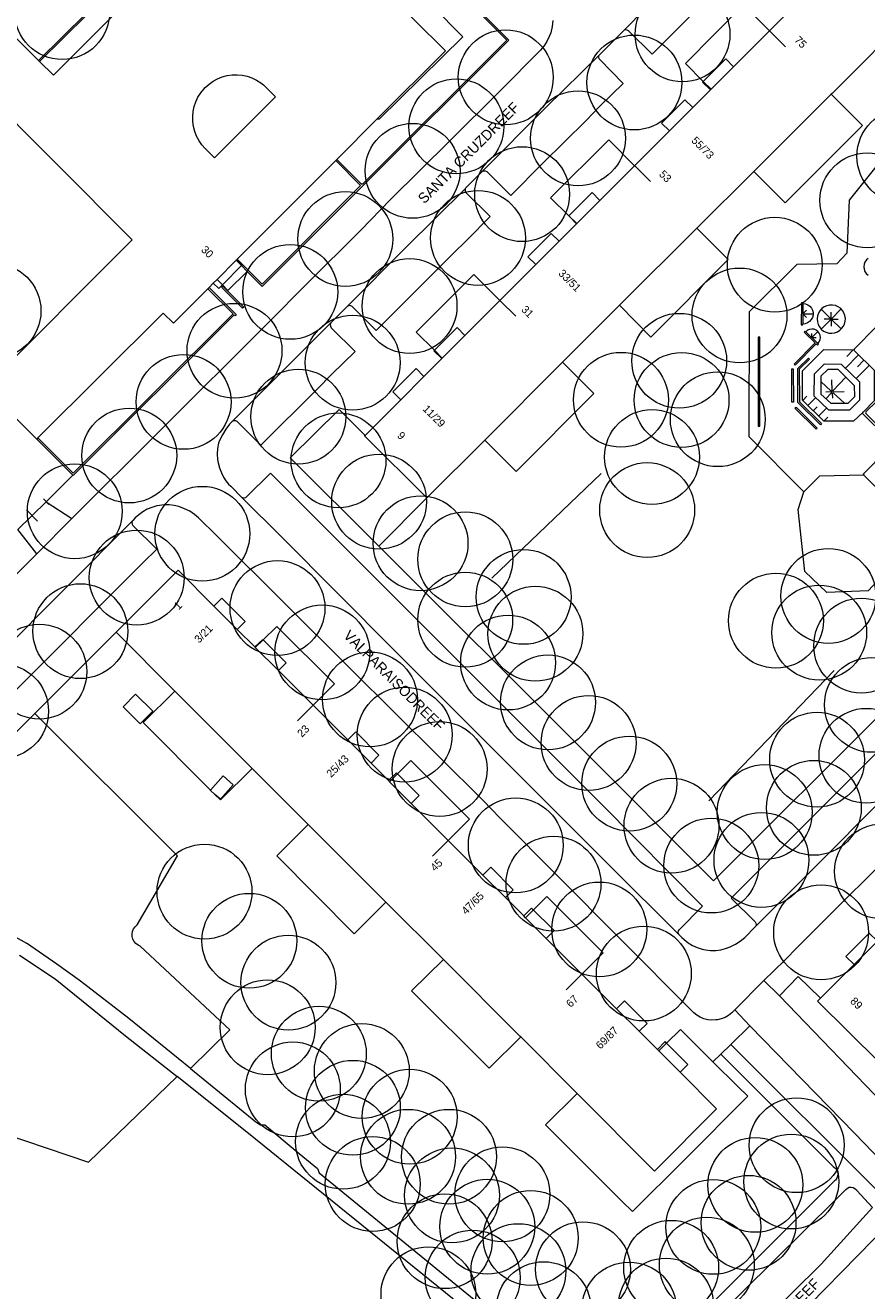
# Model space of a CAD drawing. Header units: metres. Extents: x 134994 to 136506, y 457393 to 459006.
# Tile 108 of 171: x 135216 to 135329, y 458621 to 458792. Entities that reach past the tile are written whole.
import ezdxf
from ezdxf.enums import TextEntityAlignment as Align

# ---------------------------------------------------------------- set-up
doc = ezdxf.new("R2010")
doc.units = ezdxf.units.M
for name, color, linetype, lineweight in [('B-WE-GR-BOOM-S', 250, 'Continuous', 13), ('B-WE-KG_BEBOUWING', 251, 'Continuous', 20), ('B-WE-KG_BEBOUWING TUSSENMUUR', 251, 'Continuous', 5), ('B-WE-KG_HUISNR', 251, 'Continuous', 5), ('B-WE-KG_ONDERGROND_REST', 251, 'Continuous', 5), ('B-WE-KG_STRAATNAAM', 251, 'Continuous', 5)]:
    doc.layers.add(name, color=color, linetype=linetype, lineweight=lineweight)
doc.styles.add('Styledgn000', font='dgn000.shx')

# ---------------------------------------------------------------- blocks, each defined once
blk = doc.blocks.new('SGR-BOOM_02')
blk.add_circle((0, 0), 6.4)

msp = doc.modelspace()

# ---------------------------------------------------------------- linework, layer by layer
at = {"layer": 'B-WE-KG_BEBOUWING', "flags": 128}
for points in [[(135311.13, 458786.52), (135315.96, 458791.35), (135320.61, 458796), (135323.75, 458799.15), (135326.11, 458801.5)], [(135208.68, 458796), (135217.35, 458787.36), (135217.49, 458787.21), (135219.34, 458785.36), (135232.87, 458798.93)], [(135263.87, 458796.99), (135272.23, 458788.65), (135263, 458779.43), (135257.67, 458774.11), (135257.68, 458774.1), (135257.57, 458773.99), (135257.43, 458773.85), (135244.15, 458760.54), (135244.08, 458760.47)], [(135332.03, 458790.55), (135328.01, 458786.52), (135324.4, 458782.92), (135324.3, 458782.82), (135313.83, 458772.38), (135306.14, 458764.72), (135295.73, 458754.34), (135288.03, 458746.66), (135277.54, 458736.15), (135269.74, 458728.33), (135261.33, 458736.72), (135261.39, 458736.78), (135266.2, 458741.59), (135269.34, 458744.73), (135271.74, 458747.14), (135270.67, 458748.18), (135270.75, 458748.26), (135273.81, 458751.32), (135274.87, 458750.26), (135279.6, 458754.99), (135284.42, 458759.82), (135287.57, 458762.96), (135289.94, 458765.33), (135288.87, 458766.39), (135288.89, 458766.4), (135290.46, 458767.97), (135292.02, 458769.53), (135293.08, 458768.47), (135289.96, 458765.35), (135289.94, 458765.33)], [(135293.08, 458768.47), (135297.77, 458773.16), (135302.47, 458777.86), (135305.62, 458781.01), (135308.02, 458783.41), (135306.93, 458784.44), (135307.03, 458784.54), (135308.19, 458785.71), (135310.07, 458787.59), (135311.13, 458786.52), (135308.09, 458783.48), (135308.02, 458783.41)], [(135210.09, 458743.3), (135229.96, 458763.15), (135209.37, 458783.79)], [(135240.92, 458757.31), (135241.65, 458756.59), (135242.14, 458757.08), (135244.73, 458759.68), (135244.82, 458759.76), (135244.08, 458760.47), (135244.01, 458760.4), (135241.42, 458757.8), (135240.92, 458757.31), (135240.35, 458756.73), (135240.19, 458756.57), (135235.53, 458751.9), (135234.17, 458753.26), (135217.25, 458736.44), (135217.14, 458736.32), (135217.1, 458736.28), (135214.43, 458738.95)], [(135271.74, 458747.14), (135271.82, 458747.21), (135274.87, 458750.26)], [(135303.89, 458650.86), (135304.95, 458651.92), (135302.09, 458654.79), (135301.9, 458654.98), (135300.84, 458653.92), (135301.02, 458653.73), (135303.89, 458650.86), (135308.82, 458645.93), (135300.46, 458637.52), (135290.01, 458647.99), (135282.4, 458655.62), (135282.3, 458655.73), (135271.97, 458666.05), (135264.21, 458673.82), (135253.74, 458684.28), (135246.17, 458691.85), (135246.02, 458691.99), (135235.73, 458702.28), (135227.8, 458710.21), (135236.16, 458718.59), (135240.99, 458713.75), (135244.14, 458710.61), (135246.52, 458708.23), (135247.61, 458709.26), (135247.66, 458709.21), (135250.76, 458706.11), (135249.7, 458705.05), (135246.59, 458708.16), (135246.52, 458708.23)], [(135264.54, 458690.21), (135264.71, 458690.04), (135267.62, 458687.13), (135268.68, 458688.19), (135265.77, 458691.1), (135265.64, 458691.23), (135264.54, 458690.21), (135262.2, 458692.55), (135259.05, 458695.7), (135254.39, 458700.36), (135249.7, 458705.05)], [(135228.74, 458700.14), (135230.42, 458701.85), (135232.74, 458699.58), (135231.06, 458697.87), (135228.74, 458700.14)], [(135259.05, 458695.7), (135260.13, 458696.78), (135263.27, 458693.63), (135262.2, 458692.55)], [(135267.62, 458687.13), (135272.62, 458682.13), (135277.3, 458677.45), (135280.34, 458674.41), (135282.8, 458671.95), (135283.87, 458673.01), (135286.91, 458669.96), (135285.85, 458668.9), (135290.66, 458664.09), (135295.32, 458659.43), (135298.38, 458656.38), (135300.84, 458653.92)], [(135285.85, 458668.9), (135283.06, 458671.69), (135282.8, 458671.95)], [(135330.83, 458652.11), (135322.44, 458660.45), (135322.86, 458660.87), (135327.37, 458665.39), (135330.52, 458668.53)]]:
    msp.add_lwpolyline(points, dxfattribs=at)
for points in [[(135249.33, 458782.45), (135241.09, 458774.21), (135239.84, 458775.47), (135239.39, 458775.98), (135239, 458776.54), (135238.67, 458777.14), (135238.42, 458777.78), (135238.25, 458778.44), (135238.15, 458779.11), (135238.14, 458779.79), (135238.2, 458780.47), (135238.34, 458781.14), (135238.56, 458781.79), (135238.85, 458782.4), (135239.22, 458782.98), (135239.65, 458783.51), (135239.83, 458783.71), (135240.34, 458784.16), (135240.9, 458784.55), (135241.5, 458784.88), (135242.13, 458785.13), (135242.79, 458785.31), (135243.47, 458785.41), (135244.15, 458785.43), (135244.83, 458785.37), (135245.5, 458785.23), (135246.14, 458785.01), (135246.76, 458784.72), (135247.34, 458784.36), (135247.69, 458784.09)], [(135240.54, 458688.93), (135242.23, 458690.84), (135243.6, 458689.63), (135241.87, 458687.68), (135241.12, 458688.34), (135240.51, 458688.89)]]:
    msp.add_lwpolyline(points, close=True, dxfattribs=at)
at = {"layer": 'B-WE-KG_BEBOUWING'}
for points in [[(135302.47, 458777.86), (135301.41, 458778.92), (135304.56, 458782.07), (135305.62, 458781.01)], [(135284.42, 458759.82), (135283.36, 458760.88), (135286.51, 458764.02), (135287.57, 458762.96)], [(135266.2, 458741.59), (135265.14, 458742.65), (135268.28, 458745.79), (135269.34, 458744.73)], [(135240.99, 458713.75), (135242.05, 458714.82), (135245.2, 458711.67), (135244.14, 458710.61)], [(135280.34, 458674.41), (135281.4, 458675.47), (135278.36, 458678.52), (135277.3, 458677.45)], [(135327.37, 458665.39), (135326.28, 458666.48), (135329.42, 458669.63), (135330.52, 458668.53)], [(135298.38, 458656.38), (135299.44, 458657.44), (135296.38, 458660.49), (135295.32, 458659.43)]]:
    msp.add_lwpolyline(points, dxfattribs=at)
at = {"layer": 'B-WE-KG_BEBOUWING TUSSENMUUR'}
for p, q in [((135315.99, 458791.31), (135318.12, 458789.19)), ((135297.78, 458773.15), (135299.91, 458771.03)), ((135279.6, 458754.99), (135281.72, 458752.87)), ((135254.4, 458700.38), (135252.28, 458698.25)), ((135272.63, 458682.14), (135270.51, 458680.02)), ((135290.46, 458663.89), (135288.55, 458661.98)), ((135290.67, 458664.1), (135290.46, 458663.89))]:
    msp.add_line(p, q, dxfattribs=at)
at = {"layer": 'B-WE-KG_ONDERGROND_REST'}
for p, q in [((135296.29, 458791.42), (135293.02, 458788.14)), ((135320.48, 458754.58), (135320.46, 458751.79)), ((135256.76, 458751.97), (135258.99, 458754.16)), ((135320.47, 458753.18), (135320.96, 458753.66)), ((135320.47, 458753.18), (135321.85, 458753.17)), ((135320.47, 458753.18), (135320.95, 458752.69)), ((135324.29, 458752.47), (135322.95, 458753.8)), ((135324.29, 458752.47), (135325.63, 458753.83)), ((135324.29, 458752.47), (135324.29, 458753.42)), ((135324.29, 458752.47), (135322.95, 458751.11)), ((135324.29, 458752.47), (135323.34, 458752.46)), ((135324.29, 458752.47), (135325.64, 458751.14)), ((135324.29, 458752.47), (135324.3, 458751.52)), ((135324.29, 458752.47), (135325.25, 458752.47)), ((135320.87, 458750.77), (135322.48, 458749.19)), ((135321.68, 458749.97), (135322.48, 458750.78)), ((135321.68, 458749.97), (135321.68, 458750.54)), ((135321.68, 458749.97), (135322.25, 458749.98)), ((135327.99, 458747.63), (135326.22, 458745.85)), ((135327.27, 458748.32), (135326.4, 458747.44)), ((135329.41, 458746.22), (135327.64, 458744.44)), ((135328.7, 458746.92), (135327.82, 458746.03)), ((135324.3, 458742.76), (135322.9, 458744.06)), ((135324.42, 458742.81), (135324.36, 458744.25)), ((135326.26, 458744.63), (135324.53, 458742.77)), ((135324.26, 458742.64), (135323.57, 458742.61)), ((135324.31, 458742.53), (135323.57, 458741.72)), ((135324.43, 458742.49), (135324.46, 458741.8)), ((135324.54, 458742.54), (135326.07, 458741.13)), ((135324.59, 458742.66), (135326.02, 458742.71)), ((135320.45, 458741.5), (135320.98, 458742.05)), ((135321.15, 458740.8), (135322.23, 458741.88)), ((135321.86, 458740.09), (135322.4, 458740.64)), ((135322.57, 458739.39), (135323.65, 458740.47)), ((135323.28, 458738.68), (135323.82, 458739.22)), ((135217.1, 458736.28), (135221.97, 458731.4)), ((135278.48, 458717.53), (135293.23, 458731.62)), ((135214.56, 458724.1), (135218.37, 458727.83)), ((135218.37, 458727.83), (135214.56, 458724.1)), ((135218, 458728.21), (135218.75, 458727.45)), ((135218.37, 458727.83), (135221.84, 458725.58)), ((135269.74, 458728.33), (135263.25, 458721.81)), ((135210.36, 458705.58), (135230.04, 458725.29)), ((135215.72, 458726.73), (135217.21, 458725.2)), ((135221.84, 458725.58), (135217.09, 458720.8)), ((135217.09, 458720.8), (135214.56, 458724.1)), ((135307.76, 458687.47), (135324.67, 458705.05)), ((135216.83, 458699.24), (135207.72, 458690.15)), ((135315.21, 458663.21), (135311.27, 458659.26)), ((135315.21, 458663.21), (135317.33, 458661.16)), ((135317.33, 458661.16), (135332.39, 458645.53)), ((135311.27, 458659.26), (135313.33, 458657.13)), ((135310.74, 458654.61), (135313.33, 458657.13)), ((135309.38, 458653.28), (135310.74, 458654.61)), ((135309.38, 458653.28), (135308.34, 458652.26)), ((135246.66, 458644.17), (135247.28, 458643.77)), ((135247.28, 458643.77), (135247.89, 458643.74)), ((135247.89, 458643.74), (135252.52, 458639.88)), ((135252.52, 458639.88), (135254.97, 458637.87)), ((135254.97, 458637.87), (135255.22, 458637.28))]:
    msp.add_line(p, q, dxfattribs=at)
at = {"layer": 'B-WE-KG_ONDERGROND_REST', "flags": 128}
for points in [[(135217.35, 458787.36), (135230.25, 458800.15), (135237.52, 458807.48), (135232.82, 458806.23), (135233.94, 458811.73), (135238.97, 458816.67)], [(135249.72, 458815.73), (135274.58, 458790.57), (135263.32, 458779.43), (135263, 458779.43)], [(135363.99, 458810.07), (135356.69, 458801.17), (135351.1, 458799), (135326.7, 458768.5), (135326.42, 458761.37), (135325.04, 458759.93), (135319.66, 458759.83), (135313.21, 458753.43), (135313.18, 458736.63), (135320.6, 458729.15)], [(135217.49, 458787.21), (135230.39, 458800.01), (135238.01, 458807.7), (135239.86, 458805.86)], [(135311.31, 458806.42), (135311.26, 458806.24), (135311.28, 458806.05), (135311.38, 458805.9), (135314.54, 458802.66), (135311.46, 458799.56), (135308.61, 458796.73), (135300.13, 458788.19), (135296.93, 458791.36), (135296.76, 458791.47), (135296.56, 458791.5), (135296.36, 458791.46), (135296.29, 458791.42)], [(135296.29, 458791.42), (135302.3, 458797.51), (135307.95, 458803.19), (135311.31, 458806.42)], [(135257.57, 458773.99), (135260.94, 458770.64), (135261.06, 458770.76), (135261.11, 458770.71), (135280.52, 458790.12), (135272.86, 458797.83), (135271.96, 458796.99), (135271.82, 458797.13), (135272.86, 458798.11), (135280.8, 458790.12), (135261.24, 458770.58), (135247.53, 458756.86), (135245.5, 458758.9)], [(135315.96, 458791.35), (135312.47, 458794.85), (135304.61, 458786.97), (135307.03, 458784.54)], [(135286.71, 458792.75), (135286.62, 458791.93), (135286.45, 458791.11), (135286.25, 458790.59), (135285.92, 458789.93), (135285.52, 458789.31), (135285.06, 458788.74), (135279.58, 458783.21), (135272.79, 458776.46), (135264.85, 458768.61), (135260.82, 458764.47), (135253.47, 458757.13), (135248.38, 458752.02), (135233.59, 458737.26), (135221.84, 458725.58)], [(135293.02, 458788.14), (135292.91, 458787.99), (135292.88, 458787.8), (135292.93, 458787.62), (135293.01, 458787.52), (135296.21, 458784.26), (135293.11, 458781.22), (135291.22, 458779.27), (135285.4, 458773.49), (135281.05, 458769.12), (135277.85, 458772.33), (135277.66, 458772.42), (135277.45, 458772.44), (135277.24, 458772.38), (135277.17, 458772.34)], [(135277.17, 458772.34), (135285.8, 458781), (135293.02, 458788.14)], [(135307.03, 458784.54), (135308.09, 458783.48)], [(135324.3, 458782.82), (135328.51, 458778.57), (135318.07, 458768.15), (135313.83, 458772.38)], [(135297.77, 458773.16), (135294.3, 458776.67), (135286.41, 458768.84), (135288.89, 458766.4)], [(135257.43, 458773.85), (135260.8, 458770.49), (135247.49, 458757.19), (135244.15, 458760.54)], [(135277.17, 458772.34), (135274.95, 458770.12), (135274.91, 458770.05)], [(135274.91, 458770.05), (135274.88, 458769.86), (135274.92, 458769.66), (135275.02, 458769.51), (135278.26, 458766.3), (135275.15, 458763.16), (135273.25, 458761.29), (135262.88, 458750.91), (135259.66, 458754.15), (135259.49, 458754.25), (135259.28, 458754.28), (135259.09, 458754.22), (135258.99, 458754.16)], [(135274.91, 458770.05), (135266.93, 458762.15), (135258.99, 458754.16)], [(135288.89, 458766.4), (135289.96, 458765.35)], [(135306.14, 458764.72), (135310.39, 458760.5), (135299.97, 458750.04), (135295.73, 458754.34)], [(135244.73, 458759.68), (135244.01, 458760.4)], [(135245.5, 458758.9), (135244.73, 458759.68)], [(135329.3, 458760.66), (135329.04, 458760.45), (135328.85, 458760.17), (135328.73, 458759.86), (135328.68, 458759.54)], [(135328.68, 458759.54), (135328.72, 458759.21), (135328.83, 458758.89), (135329.01, 458758.61), (135329.26, 458758.39)], [(135242.14, 458757.08), (135241.42, 458757.8)], [(135245.5, 458758.9), (135242.88, 458756.34), (135242.14, 458757.08)], [(135279.6, 458754.99), (135276.08, 458758.5), (135268.28, 458750.72), (135270.75, 458748.26)], [(135240.19, 458756.57), (135243.58, 458753.19), (135222.01, 458731.67), (135217.25, 458736.44)], [(135240.35, 458756.73), (135244.01, 458753.07), (135243.85, 458752.92), (135243.72, 458753.05), (135222, 458731.38), (135221.97, 458731.4)], [(135242.06, 458756.75), (135242.21, 458756.91), (135245.03, 458754.09), (135244.88, 458753.94), (135242.06, 458756.75)], [(135320.48, 458754.58), (135320.48, 458754.67), (135320.28, 458754.67), (135320.26, 458751.69), (135320.46, 458751.68), (135320.46, 458751.79)], [(135320.48, 458754.58), (135320.81, 458754.53), (135321.12, 458754.41), (135321.39, 458754.22), (135321.61, 458753.96), (135321.76, 458753.67), (135321.84, 458753.34), (135321.84, 458753.01), (135321.76, 458752.68), (135321.6, 458752.39), (135321.38, 458752.14), (135321.11, 458751.95), (135320.79, 458751.83), (135320.46, 458751.79)], [(135322.39, 458752.51), (135322.42, 458752.12), (135322.52, 458751.75), (135322.7, 458751.41), (135322.95, 458751.1), (135323.26, 458750.86), (135323.6, 458750.69), (135323.98, 458750.59), (135324.37, 458750.56), (135324.75, 458750.62), (135325.12, 458750.75), (135325.45, 458750.96), (135325.73, 458751.23), (135325.89, 458751.45), (135326.07, 458751.8), (135326.17, 458752.17), (135326.2, 458752.56), (135326.14, 458752.95), (135326, 458753.31), (135325.8, 458753.64), (135325.53, 458753.92), (135325.21, 458754.14), (135324.85, 458754.29), (135324.47, 458754.36), (135324.08, 458754.36), (135323.7, 458754.27), (135323.35, 458754.11), (135323.03, 458753.88), (135322.77, 458753.6), (135322.57, 458753.26), (135322.44, 458752.9), (135322.39, 458752.51)], [(135256.76, 458751.97), (135256.7, 458751.76), (135256.71, 458751.53), (135256.8, 458751.31), (135256.85, 458751.24), (135260.07, 458748.11), (135256.88, 458745), (135254.99, 458743.08), (135247.34, 458735.45), (135244.15, 458738.63), (135243.97, 458738.73), (135243.76, 458738.75), (135243.56, 458738.7), (135243.42, 458738.6)], [(135243.42, 458738.6), (135251.95, 458747.17), (135256.76, 458751.97)], [(135322.48, 458749.19), (135322.67, 458749.42), (135322.79, 458749.7), (135322.83, 458749.99), (135322.79, 458750.29), (135322.68, 458750.57), (135322.49, 458750.81), (135322.25, 458750.98), (135321.97, 458751.09), (135321.67, 458751.13), (135321.38, 458751.08), (135321.11, 458750.96), (135320.87, 458750.77)], [(135330.4, 458751.48), (135327.4, 458748.43), (135327.37, 458748.32)], [(135328.69, 458731.43), (135331.16, 458728.93), (135337.54, 458728.98), (135342.14, 458733.59), (135342.25, 458739.24), (135331.12, 458750.34), (135332.14, 458751.29), (135331.19, 458752.22), (135330.4, 458751.48)], [(135314.44, 458738.04), (135314.64, 458738.04), (135314.64, 458750.03), (135314.45, 458750.03), (135314.44, 458738.04)], [(135320.87, 458750.77), (135320.79, 458750.85), (135320.65, 458750.71), (135322.11, 458749.27), (135319.28, 458746.4), (135319.42, 458746.26), (135322.26, 458749.13), (135322.44, 458748.95), (135322.58, 458749.09), (135322.48, 458749.19)], [(135270.75, 458748.26), (135271.82, 458747.21)], [(135328.6, 458739.93), (135327.28, 458738.68), (135323.28, 458738.68), (135320.44, 458741.51), (135320.44, 458745.5), (135323.29, 458748.35), (135327.37, 458748.32)], [(135328.6, 458739.93), (135330.13, 458741.49), (135330.12, 458745.51), (135327.42, 458748.2), (135327.37, 458748.32)], [(135288.03, 458746.66), (135292.28, 458742.41), (135281.8, 458731.91), (135277.54, 458736.15)], [(135318.98, 458745.74), (135319.18, 458745.74), (135319.2, 458741.26), (135319, 458741.26), (135318.98, 458745.74)], [(135319.8, 458745.78), (135321.23, 458747.21), (135321.37, 458747.06), (135319.99, 458745.7), (135320, 458741.3), (135322.97, 458738.36), (135322.83, 458738.21), (135319.8, 458741.22), (135319.8, 458745.78)], [(135321.96, 458742.13), (135323.91, 458740.23), (135326.82, 458740.22), (135328.17, 458741.59), (135328.16, 458743.94), (135325.7, 458746.35), (135323.36, 458746.38), (135321.98, 458745.03), (135321.96, 458742.13)], [(135322.89, 458742.36), (135324.22, 458741.12), (135326.58, 458741.13), (135327.46, 458742.01), (135327.45, 458743.45), (135325.23, 458745.67), (135323.82, 458745.68), (135322.9, 458744.78), (135322.89, 458742.36)], [(135328.94, 458739.83), (135328.97, 458739.72), (135332.01, 458736.67), (135332, 458734.72), (135333.61, 458733.09), (135336.27, 458733.08), (135338.27, 458735.05), (135338.31, 458737.65), (135330.47, 458745.45), (135330.42, 458741.37), (135328.97, 458739.94), (135328.94, 458739.83)], [(135324.27, 458742.69), (135324.27, 458742.58), (135324.35, 458742.5), (135324.46, 458742.49), (135324.56, 458742.56), (135324.58, 458742.67), (135324.53, 458742.77), (135324.43, 458742.81), (135324.32, 458742.78), (135324.27, 458742.69)], [(135353.35, 458741.72), (135329.3, 458715.8), (135323.72, 458715.59), (135320.74, 458718.42), (135319.85, 458726.79), (135320.6, 458729.15)], [(135263.25, 458721.81), (135251.29, 458733.73), (135257.88, 458740.29), (135261.39, 458736.78)], [(135319.4, 458740.45), (135319.55, 458740.6), (135322.39, 458737.77), (135322.25, 458737.63), (135319.4, 458740.45)], [(135328.6, 458739.93), (135328.57, 458739.91), (135328.52, 458739.79), (135328.55, 458739.67), (135331.69, 458736.56), (135331.7, 458734.69), (135328.6, 458731.53), (135328.69, 458731.43)], [(135243.42, 458738.6), (135243.11, 458738.28), (135242.6, 458737.6), (135242.15, 458736.87), (135241.77, 458736.1), (135241.62, 458735.74), (135241.5, 458735), (135241.46, 458734.26), (135241.5, 458733.52), (135241.56, 458733.09), (135241.74, 458732.39), (135242.01, 458731.71), (135242.29, 458731.16), (135242.59, 458730.66), (135242.96, 458730.21), (135243.28, 458729.91), (135244.82, 458728.37)], [(135221.97, 458731.4), (135218.37, 458727.83)], [(135303.78, 458669.4), (135303.67, 458669.56), (135303.64, 458669.75), (135303.69, 458669.93), (135303.79, 458670.07), (135306.93, 458673.24), (135293.39, 458686.93), (135248.63, 458731.67), (135245.41, 458728.47), (135245.26, 458728.35), (135245.07, 458728.3), (135244.89, 458728.34), (135244.82, 458728.37)], [(135328.69, 458731.43), (135322.7, 458731.27), (135321.46, 458730), (135320.6, 458729.15)], [(135311.27, 458659.26), (135310.89, 458658.87), (135310.45, 458658.53), (135309.97, 458658.26), (135309.46, 458658.06), (135308.93, 458657.94), (135308.72, 458657.92), (135308.18, 458657.89), (135307.64, 458657.94), (135307.12, 458658.07), (135306.62, 458658.27), (135306.16, 458658.55), (135305.74, 458658.89), (135295.53, 458669.13), (135279.57, 458685.19), (135277.37, 458687.46), (135259.45, 458705.3), (135241.4, 458723.22), (135238.93, 458725.66), (135238.36, 458726.11), (135237.77, 458726.55), (135237.05, 458726.89), (135236.28, 458727.17), (135235.63, 458727.33), (135234.98, 458727.41), (135234.31, 458727.42), (135233.65, 458727.34), (135233.29, 458727.26), (135232.63, 458727.07), (135232, 458726.81), (135231.41, 458726.47), (135230.86, 458726.07), (135230.39, 458725.64), (135230.04, 458725.29)], [(135303.78, 458669.4), (135294.33, 458678.78), (135279.7, 458693.43), (135265.26, 458707.84), (135250.14, 458723.07), (135244.82, 458728.37)], [(135263.25, 458721.81), (135290.46, 458694.69), (135308.42, 458676.69), (135331.85, 458700.05), (135348.48, 458716.69), (135359.77, 458727.93)], [(135230.04, 458725.29), (135229.98, 458725.21), (135229.93, 458725.01), (135229.95, 458724.81), (135230.05, 458724.64), (135233.28, 458721.43), (135231.45, 458719.65)], [(135365.71, 458722.2), (135365.54, 458722.08), (135365.34, 458722.05), (135365.14, 458722.09), (135364.98, 458722.2), (135361.78, 458725.35), (135349.91, 458713.51), (135310.8, 458674.36), (135314.04, 458671.16), (135314.14, 458670.98), (135314.16, 458670.77), (135314.11, 458670.57), (135314.05, 458670.47)], [(135365.71, 458722.2), (135355.22, 458711.65), (135345.17, 458701.67), (135320.49, 458676.95), (135314.05, 458670.47)], [(135217.09, 458720.8), (135210.16, 458713.92)], [(135210.36, 458705.58), (135210.51, 458705.69), (135210.71, 458705.73), (135210.9, 458705.69), (135211.07, 458705.58), (135214.15, 458702.29), (135231.45, 458719.65)], [(135227.8, 458710.21), (135220.97, 458703.38), (135216.83, 458699.24)], [(135254.39, 458700.36), (135257.26, 458703.24), (135249.49, 458710.99), (135247.66, 458709.21)], [(135247.66, 458709.21), (135246.59, 458708.16)], [(135240.54, 458688.93), (135231.45, 458698.02), (135235.73, 458702.28)], [(135237.86, 458651.36), (135243.17, 458656.56), (135231.07, 458667.86), (135230.77, 458667.99), (135230.48, 458668.21), (135230.25, 458668.48), (135230.08, 458668.8), (135229.98, 458669.15), (135229.97, 458669.51), (135230.03, 458669.86), (135230.17, 458670.19), (135230.38, 458670.49), (135230.65, 458670.73), (135236.09, 458680.03), (135216.83, 458699.24)], [(135272.62, 458682.13), (135275.48, 458685.02), (135267.59, 458692.92), (135265.77, 458691.1)], [(135246.17, 458691.85), (135241.88, 458687.59), (135241.12, 458688.34)], [(135265.77, 458691.1), (135264.71, 458690.04)], [(135264.21, 458673.82), (135259.94, 458669.53), (135249.47, 458680.04), (135253.74, 458684.28)], [(135315.21, 458663.21), (135317.97, 458665.93), (135319.84, 458667.84), (135335.61, 458683.57)], [(135290.66, 458664.09), (135293.51, 458666.98), (135285.93, 458674.55), (135283.06, 458671.69)], [(135206.61, 458672.44), (135208.35, 458671.83), (135210.06, 458671.16), (135211.74, 458670.4), (135213.39, 458669.58), (135215, 458668.69), (135215.73, 458668.25)], [(135303.78, 458669.4), (135304.15, 458669.02), (135304.43, 458668.76), (135304.98, 458668.33), (135305.58, 458667.97), (135306.21, 458667.67), (135306.88, 458667.46), (135307.34, 458667.36), (135308.02, 458667.28), (135308.71, 458667.29), (135309.38, 458667.38), (135310.05, 458667.54), (135310.67, 458667.78), (135311.36, 458668.12), (135312.01, 458668.54), (135312.62, 458669.02), (135314.05, 458670.47)], [(135237.86, 458651.36), (135229.51, 458658.12), (135223.02, 458663.15), (135219.8, 458665.44), (135215.73, 458668.25)], [(135214.76, 458666.67), (135219.58, 458663.45), (135229.05, 458655.75), (135236.05, 458650.28)], [(135282.4, 458655.62), (135278.13, 458651.39), (135267.66, 458661.83), (135271.97, 458666.05)], [(135322.86, 458660.87), (135319.85, 458663.77), (135317.33, 458661.16)], [(135313.33, 458657.13), (135327.44, 458642.63), (135333.53, 458636.3)], [(135308.34, 458652.26), (135303.95, 458656.62), (135302.09, 458654.79)], [(135302.09, 458654.79), (135301.02, 458653.73)], [(135310.74, 458654.61), (135330.48, 458634.9), (135330.7, 458634.68), (135330.96, 458634.52), (135331.26, 458634.44), (135331.57, 458634.44), (135331.68, 458634.46)], [(135308.34, 458652.26), (135311.71, 458648.91), (135313.06, 458647.63), (135304.44, 458638.99), (135297.48, 458632.06), (135296.1, 458633.4), (135285.72, 458643.78), (135290.01, 458647.99)], [(135309.38, 458653.28), (135324.54, 458638.16), (135324.79, 458637.98), (135324.99, 458637.74), (135325.12, 458637.47), (135325.17, 458637.16), (135325.15, 458636.85), (135325.05, 458636.56), (135324.87, 458636.31), (135324.8, 458636.23), (135323.62, 458635.06)], [(135198.66, 458647.31), (135224.1, 458638.72), (135236.05, 458650.28)], [(135282.23, 458600), (135282.29, 458601.36), (135282.15, 458602.91), (135281.91, 458604.73), (135281.58, 458606.53), (135281.18, 458608.32), (135280.71, 458610.09), (135280.15, 458611.84), (135278.93, 458614.42), (135278.51, 458615.15), (135277.98, 458615.92), (135277.39, 458616.64), (135276.73, 458617.31), (135276.03, 458617.91), (135273.19, 458620.32), (135245.69, 458642.57), (135236.05, 458650.28)], [(135237.86, 458651.36), (135246.66, 458644.17)], [(135255.22, 458637.28), (135277.83, 458618.82), (135278.58, 458618.32), (135279.37, 458617.89), (135280.19, 458617.52), (135281.05, 458617.23), (135281.92, 458617.02), (135282.49, 458616.93), (135285.5, 458616.5), (135287.98, 458616.28), (135290.45, 458616.1), (135294.01, 458615.91), (135297.58, 458615.79), (135299.4, 458615.76), (135302.74, 458615.84), (135303.33, 458615.87), (135303.9, 458615.98), (135304.46, 458616.16), (135304.99, 458616.43), (135305.48, 458616.76), (135305.92, 458617.15), (135306.26, 458617.55), (135307.94, 458619.42), (135323.62, 458635.06)], [(135324.87, 458633.66), (135326.26, 458635.04), (135326.47, 458635.22), (135326.72, 458635.33), (135326.99, 458635.36), (135327.26, 458635.31), (135327.5, 458635.19), (135327.7, 458635), (135327.76, 458634.91), (135329.88, 458632.62)], [(135324.87, 458633.66), (135295.72, 458604.81), (135294.18, 458603.34)], [(135329.88, 458632.62), (135322.95, 458624.97), (135303.63, 458605.89), (135297.86, 458600)], [(135332.16, 458630.5), (135317.07, 458615.11), (135304.33, 458601.98)]]:
    msp.add_lwpolyline(points, dxfattribs=at)

# ---------------------------------------------------------------- block references
at = {"layer": 'B-WE-GR-BOOM-S'}
for p in [(135220.53, 458793.89), (135304.23, 458790.88), (135280.38, 458785.09), (135297.74, 458784.39), (135273.72, 458778.47), (135290.13, 458776.85), (135334.16, 458774.45), (135267.81, 458772.47), (135282.59, 458769.32), (135329.17, 458768.49), (135258.73, 458763.27), (135276.63, 458763.42), (135316.68, 458759.8), (135251.3, 458756.14), (135211.26, 458753.58), (135267.4, 458754.22), (135311.92, 458752.96), (135243.78, 458748.19), (135259.72, 458746.59), (135303.78, 458746.84), (135236.91, 458741.3), (135295.92, 458741.58), (135304.1, 458741.55), (135252.39, 458739.3), (135308.99, 458738.96), (135229.58, 458734.06), (135257.81, 458733.41), (135300.11, 458733.86), (135263.29, 458727.84), (135222.23, 458726.54), (135299.46, 458726.7), (135239.44, 458723.5), (135268.88, 458722.22), (135274.92, 458720.06), (135230.59, 458717.59), (135282.79, 458714.99), (135323.91, 458715.12), (135249.58, 458713.48), (135222.98, 458710.36), (135274.91, 458711.91), (135316.83, 458711.78), (135284.38, 458710.02), (135322.67, 458710.17), (135255.63, 458707.5), (135328.35, 458708.42), (135280.7, 458706.13), (135217.45, 458704.9), (135262.06, 458701.15), (135286.08, 458700.75), (135329.78, 458700.42), (135212.29, 458699.57), (135266.75, 458696.41), (135291.56, 458695.28), (135329.05, 458693.55), (135271.46, 458691.77), (135322.39, 458693.03), (135297.04, 458689.8), (135321.95, 458686.53), (135315.32, 458685.96), (135302.74, 458684.11), (135281.73, 458681.46), (135308.11, 458678.74), (135314.88, 458679.5), (135331.15, 458677.95), (135286.82, 458676.3), (135239.73, 458675.22), (135293, 458670.12), (135322.93, 458669.73), (135245.78, 458668.59), (135251.05, 458662.94), (135299.01, 458664.17), (135248.26, 458656.92), (135255.16, 458653.35), (135260.96, 458651.02), (135251.65, 458648.54), (135259.75, 458646.06), (135267.41, 458644.85), (135258.42, 458641.48), (135319.62, 458641.01), (135267.2, 458639.45), (135272.72, 458639.45), (135262.43, 458635.78), (135314.06, 458635.66), (135318.91, 458636.11), (135273.13, 458634.24), (135279.93, 458634.38), (135313.14, 458630.54), (135277.88, 458630.01), (135283.75, 458628.5), (135308.38, 458629.99), (135272.13, 458628.06), (135282.09, 458624.02), (135290.8, 458624.28), (135302.7, 458624.47), (135307.51, 458624.91), (135275.92, 458623.15), (135269.95, 458620.9), (135285.49, 458618.89), (135297.03, 458618.84), (135302.01, 458619.38)]:
    msp.add_blockref('SGR-BOOM_02', p, dxfattribs=at)

# ---------------------------------------------------------------- texts
at = {"layer": 'B-WE-KG_HUISNR', "linetype": 'Continuous', "style": 'Styledgn000'}
for s, height, rotation, p in [('75', 1.054, 315, (135319.62, 458790.39)), ('55/73', 1.054, 314.9918, (135305.72, 458776.83)), ('53', 1.054, 315, (135301.36, 458772.29)), ('33/51', 1.054, 315, (135287.77, 458758.92)), ('31', 1.054, 315, (135282.77, 458754.03)), ('11/29', 1.054, 314.9918, (135269.46, 458740.63)), ('9', 1.05, 315, (135266.02, 458737.02)), ('89', 1.054, 315.0406, (135327.15, 458660.72))]:
    msp.add_text(s, height=height, rotation=rotation, dxfattribs=at).set_placement(p, align=Align.MIDDLE_LEFT)
for s, height, rotation, p in [('30', 1.054, 315.0244, (135240.67, 458760.99)), ('1', 1.05, 44.9918, (135236.42, 458714.09)), ('3/21', 1.054, 45, (135240.56, 458710.99)), ('23', 1.054, 44.9918, (135253.61, 458697.45)), ('25/43', 1.054, 45, (135258.93, 458693.41)), ('45', 1.054, 44.9918, (135271.58, 458679.37)), ('47/65', 1.054, 45, (135277.16, 458674.91)), ('67', 1.054, 44.9918, (135289.89, 458661)), ('69/87', 1.054, 45, (135295.28, 458656.76))]:
    msp.add_text(s, height=height, rotation=rotation, dxfattribs=at).set_placement(p, align=Align.MIDDLE_RIGHT)
at = {"layer": 'B-WE-KG_STRAATNAAM', "style": 'Styledgn000'}
for s, rotation, p in [('SANTA CRUZDREEF', 44.9317, (135275.86, 458774.4)), ('VALPARAISODREEF', 315.1292, (135264.83, 458703.23))]:
    msp.add_text(s, height=1.4, rotation=rotation, dxfattribs=at).set_placement(p, align=Align.CENTER)
msp.add_text('BELO HORIZONTEDREEF', height=1.4, rotation=45.6479, dxfattribs=at).set_placement((135306.86, 458605.83))

doc.saveas('drawing.dxf')
